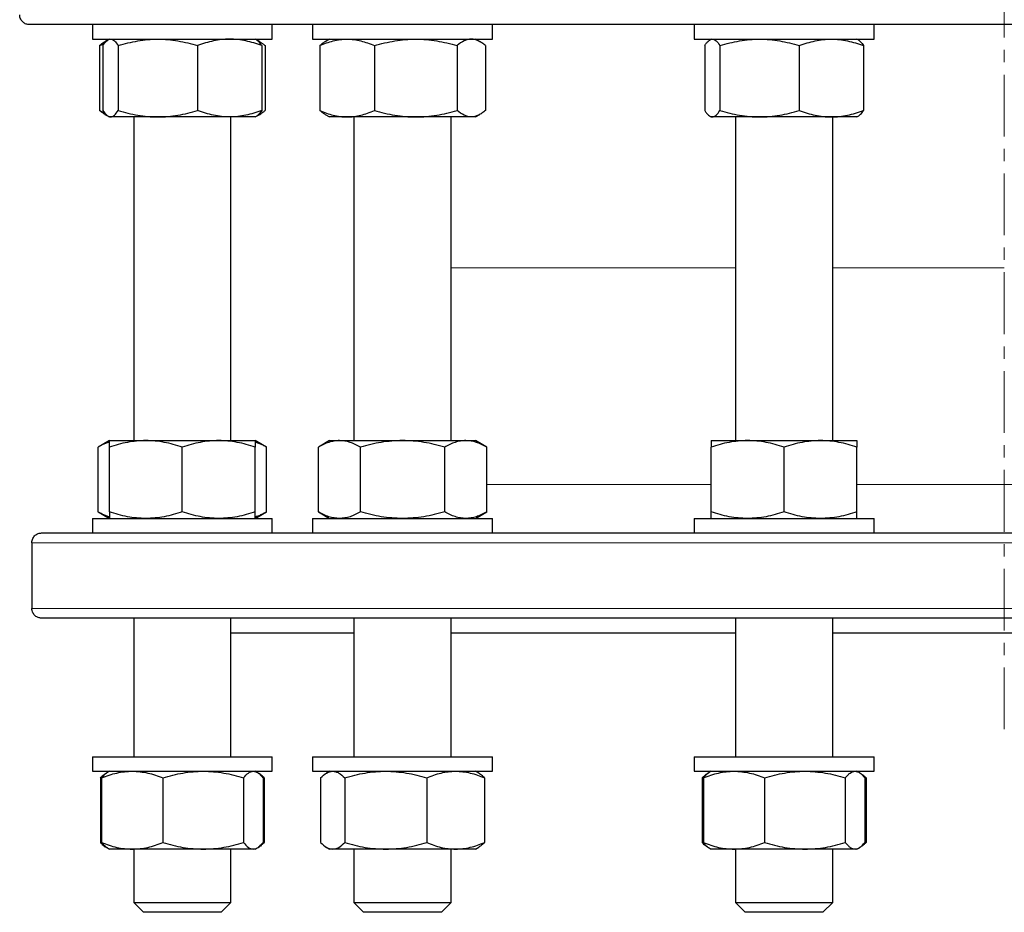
# Model space of a CAD drawing. Header units: millimetres. Extents: x 157 to 1087, y 67 to 925.
# Tile 1 of 9: x 174 to 376, y 67 to 251. Entities that reach past the tile are written whole.
import ezdxf

# ---------------------------------------------------------------- set-up
doc = ezdxf.new("R2010")
doc.units = ezdxf.units.MM
doc.linetypes.add('CENTERX2', pattern=[20.32, 12.7, -2.54, 2.54, -2.54])
doc.layers.add('FORMAT', color=7, linetype='Continuous')

msp = doc.modelspace()

# ---------------------------------------------------------------- linework, layer by layer
at = {"color": 7, "linetype": 'Continuous', "lineweight": 25}
for p, q in [((576.84, 249.86), (175.85, 249.86)), ((188.81, 249.86), (188.81, 246.86)), ((225.81, 246.86), (225.81, 249.86)), ((234.1, 249.86), (234.1, 246.86)), ((271.1, 246.86), (271.1, 249.86)), ((312.55, 249.86), (312.55, 246.86)), ((349.55, 246.86), (349.55, 249.86)), ((188.81, 246.86), (205.82, 246.86)), ((190.27, 245.52), (190.27, 232.2)), ((190.99, 245.52), (190.99, 232.2)), ((192.04, 246.7), (191.38, 246.33)), ((192.31, 246.86), (192.05, 246.71)), ((194.12, 245.52), (194.12, 232.2)), ((205.82, 246.86), (225.81, 246.86)), ((210.44, 245.52), (210.44, 232.2)), ((222.56, 246.71), (222.31, 246.86)), ((223.23, 246.33), (222.56, 246.71)), ((223.63, 245.52), (223.63, 232.2)), ((224.34, 245.52), (224.34, 232.2)), ((234.1, 246.86), (260.53, 246.86)), ((235.56, 245.52), (235.56, 232.2)), ((237.6, 246.86), (236.68, 246.33)), ((246.8, 245.52), (246.8, 232.2)), ((260.53, 246.86), (271.1, 246.86)), ((263.83, 245.52), (263.83, 232.2)), ((268.52, 246.33), (267.6, 246.86)), ((269.63, 245.52), (269.63, 232.2)), ((312.55, 246.86), (346.28, 246.86)), ((314.73, 245.52), (314.73, 232.2)), ((316.05, 246.86), (315.79, 246.71)), ((317.86, 245.52), (317.86, 232.2)), ((334.18, 245.52), (334.18, 232.2)), ((346.31, 246.71), (346.05, 246.86)), ((346.28, 246.86), (349.55, 246.86)), ((347.37, 245.52), (347.37, 232.2)), ((191.38, 231.39), (192.04, 231.01)), ((192.05, 231.01), (192.31, 230.86)), ((192.55, 230.86), (192.31, 230.86)), ((202.28, 230.86), (192.55, 230.86)), ((197.31, 230.86), (197.31, 164.3)), ((217.03, 230.86), (202.28, 230.86)), ((222.31, 230.86), (217.03, 230.86)), ((217.31, 164.3), (217.31, 230.86)), ((222.31, 230.86), (222.56, 231.01)), ((222.56, 231.01), (223.23, 231.39)), ((236.68, 231.39), (237.6, 230.86)), ((241.18, 230.86), (237.6, 230.86)), ((255.31, 230.86), (241.18, 230.86)), ((242.6, 230.86), (242.6, 164.3)), ((266.73, 230.86), (255.31, 230.86)), ((262.6, 164.3), (262.6, 230.86)), ((267.6, 230.86), (266.73, 230.86)), ((267.6, 230.86), (268.52, 231.39)), ((315.79, 231.01), (316.05, 230.86)), ((316.3, 230.86), (316.05, 230.86)), ((326.02, 230.86), (316.3, 230.86)), ((321.05, 230.86), (321.05, 164.3)), ((340.78, 230.86), (326.02, 230.86)), ((346.05, 230.86), (340.78, 230.86)), ((341.05, 164.3), (341.05, 230.86)), ((346.05, 230.86), (346.31, 231.01)), ((192.31, 164.3), (189.99, 162.96)), ((192.31, 164.3), (199.81, 164.3)), ((199.81, 164.3), (214.81, 164.3)), ((214.81, 164.3), (222.31, 164.3)), ((224.63, 162.96), (222.31, 164.3)), ((237.6, 164.3), (235.28, 162.96)), ((237.6, 164.3), (239.61, 164.3)), ((239.61, 164.3), (252.6, 164.3)), ((252.6, 164.3), (265.59, 164.3)), ((265.59, 164.3), (267.6, 164.3)), ((269.92, 162.96), (267.6, 164.3)), ((316.05, 164.3), (323.55, 164.3)), ((323.55, 164.3), (338.55, 164.3)), ((338.55, 164.3), (346.05, 164.3)), ((189.99, 149.64), (189.99, 162.96)), ((192.31, 149.64), (192.31, 162.96)), ((207.31, 149.64), (207.31, 162.96)), ((222.31, 149.64), (222.31, 162.96)), ((224.63, 149.64), (224.63, 162.96)), ((235.28, 149.64), (235.28, 162.96)), ((243.94, 149.64), (243.94, 162.96)), ((261.26, 149.64), (261.26, 162.96)), ((269.92, 149.64), (269.92, 162.96)), ((316.05, 149.64), (316.05, 162.96)), ((331.05, 149.64), (331.05, 162.96)), ((346.05, 149.64), (346.05, 162.96)), ((188.81, 148.3), (188.81, 145.3)), ((188.81, 148.3), (225.81, 148.3)), ((189.99, 149.64), (192.31, 148.3)), ((222.31, 148.3), (224.63, 149.64)), ((225.81, 145.3), (225.81, 148.3)), ((234.1, 148.3), (234.1, 145.3)), ((234.1, 148.3), (271.1, 148.3)), ((235.28, 149.64), (237.6, 148.3)), ((267.6, 148.3), (269.92, 149.64)), ((271.1, 145.3), (271.1, 148.3)), ((312.55, 148.3), (312.55, 145.3)), ((312.55, 148.3), (349.55, 148.3)), ((349.55, 145.3), (349.55, 148.3)), ((178.35, 145.3), (574.34, 145.3)), ((176.37, 143.3), (176.37, 129.8)), ((574.34, 127.8), (178.35, 127.8)), ((197.31, 127.8), (197.31, 99.3)), ((217.31, 99.3), (217.31, 127.8)), ((242.6, 127.8), (242.6, 99.3)), ((262.6, 99.3), (262.6, 127.8)), ((321.05, 127.8), (321.05, 99.3)), ((341.05, 99.3), (341.05, 127.8)), ((217.31, 124.8), (242.6, 124.8)), ((262.6, 124.8), (321.05, 124.8)), ((341.05, 124.8), (411.64, 124.8)), ((188.81, 99.3), (188.81, 96.3)), ((188.81, 99.3), (217.63, 99.3)), ((217.63, 99.3), (225.81, 99.3)), ((225.81, 96.3), (225.81, 99.3)), ((234.1, 99.3), (234.1, 96.3)), ((234.1, 99.3), (269.22, 99.3)), ((269.22, 99.3), (271.1, 99.3)), ((271.1, 96.3), (271.1, 99.3)), ((312.55, 99.3), (312.55, 96.3)), ((312.55, 99.3), (349.55, 99.3)), ((349.55, 96.3), (349.55, 99.3)), ((188.81, 96.3), (217.63, 96.3)), ((191.89, 96.06), (191.65, 95.92)), ((192.31, 96.3), (191.89, 96.06)), ((217.63, 96.3), (225.81, 96.3)), ((222.72, 96.06), (222.31, 96.3)), ((234.1, 96.3), (269.22, 96.3)), ((237.6, 96.3), (236.94, 95.92)), ((268.26, 95.92), (267.6, 96.3)), ((269.22, 96.3), (271.1, 96.3)), ((312.55, 96.3), (349.55, 96.3)), ((315.63, 96.06), (315.39, 95.91)), ((316.05, 96.3), (315.63, 96.06)), ((346.47, 96.06), (346.05, 96.3)), ((190.45, 94.96), (190.45, 81.64)), ((190.72, 94.96), (190.72, 81.64)), ((203.32, 94.96), (203.32, 81.64)), ((219.91, 94.96), (219.91, 81.64)), ((223.76, 95.11), (224.16, 94.96)), ((223.9, 94.96), (223.9, 81.64)), ((224.16, 94.96), (224.16, 81.64)), ((235.74, 94.96), (235.74, 81.64)), ((240.72, 94.96), (240.72, 81.64)), ((257.57, 94.96), (257.57, 81.64)), ((269.45, 94.96), (269.45, 81.64)), ((314.2, 94.96), (314.2, 81.64)), ((314.46, 94.96), (314.46, 81.64)), ((327.06, 94.96), (327.06, 81.64)), ((343.65, 94.96), (343.65, 81.64)), ((347.51, 95.11), (347.91, 94.96)), ((347.64, 94.96), (347.64, 81.64)), ((347.91, 94.96), (347.91, 81.64)), ((223.76, 81.48), (224.16, 81.64)), ((347.51, 81.48), (347.91, 81.64)), ((191.65, 80.68), (191.89, 80.54)), ((191.89, 80.54), (192.31, 80.3)), ((197.02, 80.3), (192.31, 80.3)), ((211.61, 80.3), (197.02, 80.3)), ((197.31, 80.3), (197.31, 69.3)), ((221.9, 80.3), (211.61, 80.3)), ((217.31, 69.3), (217.31, 80.3)), ((222.31, 80.3), (221.9, 80.3)), ((222.31, 80.3), (222.72, 80.54)), ((236.94, 80.68), (237.6, 80.3)), ((238.23, 80.3), (237.6, 80.3)), ((249.15, 80.3), (238.23, 80.3)), ((242.6, 80.3), (242.6, 69.3)), ((263.51, 80.3), (249.15, 80.3)), ((262.6, 69.3), (262.6, 80.3)), ((267.6, 80.3), (263.51, 80.3)), ((267.6, 80.3), (268.26, 80.68)), ((315.39, 80.68), (315.63, 80.54)), ((315.63, 80.54), (316.05, 80.3)), ((320.76, 80.3), (316.05, 80.3)), ((335.36, 80.3), (320.76, 80.3)), ((321.05, 80.3), (321.05, 69.3)), ((345.65, 80.3), (335.36, 80.3)), ((341.05, 69.3), (341.05, 80.3)), ((346.05, 80.3), (345.65, 80.3)), ((346.05, 80.3), (346.47, 80.54)), ((197.31, 69.3), (199.31, 67.3)), ((197.31, 69.3), (217.31, 69.3)), ((215.31, 67.3), (217.31, 69.3)), ((242.6, 69.3), (244.6, 67.3)), ((242.6, 69.3), (242.74, 69.3)), ((242.74, 69.3), (262.6, 69.3)), ((260.6, 67.3), (262.6, 69.3)), ((321.05, 69.3), (323.05, 67.3)), ((321.05, 69.3), (323.34, 69.3)), ((323.34, 69.3), (341.05, 69.3)), ((339.05, 67.3), (341.05, 69.3)), ((215.31, 67.3), (199.31, 67.3)), ((244.71, 67.3), (244.6, 67.3)), ((260.6, 67.3), (244.71, 67.3)), ((324.88, 67.3), (323.05, 67.3)), ((339.05, 67.3), (324.88, 67.3))]:
    msp.add_line(p, q, dxfattribs=at)
at = {"color": 8, "linetype": 'Continuous', "lineweight": 18}
for p, q in [((321.05, 199.8), (262.6, 199.8)), ((376.34, 199.8), (341.05, 199.8)), ((269.92, 155.3), (316.05, 155.3)), ((346.05, 155.3), (404.32, 155.3)), ((576.32, 143.3), (176.37, 143.3)), ((176.37, 129.8), (576.32, 129.8))]:
    msp.add_line(p, q, dxfattribs=at)
at = {"color": 7, "linetype": 'Continuous', "lineweight": 25}
for points, knots in [([(175.85, 249.86), (175.73, 249.86), (175.62, 249.87), (175.4, 249.91), (175.29, 249.93), (174.97, 250.05), (174.76, 250.17), (174.47, 250.41), (174.38, 250.51), (174.21, 250.72), (174.14, 250.84), (174.01, 251.1), (173.96, 251.24), (173.88, 251.54), (173.87, 251.7), (173.87, 251.86)], [0, 0, 0, 0, 0.125, 0.125, 0.25, 0.25, 0.5, 0.5, 0.625, 0.625, 0.75, 0.75, 0.875, 0.875, 1, 1, 1, 1]), ([(191.39, 246.32), (191.31, 246.28), (191.09, 246.15), (190.72, 245.89), (190.42, 245.64), (190.27, 245.52)], [0, 0, 0, 0, 0.196204, 0.598153, 1, 1, 1, 1]), ([(190.27, 245.52), (190.57, 245.65), (190.9, 245.8), (191.24, 245.92), (191.26, 245.93)], [0, 0, 0, 0, 0.916032, 1, 1, 1, 1]), ([(190.99, 245.52), (191.24, 245.93), (191.5, 246.26), (192.02, 246.73), (192.29, 246.86), (192.55, 246.86)], [0, 0, 0, 0, 0.5, 0.5, 1, 1, 1, 1]), ([(192.55, 246.86), (192.69, 246.86), (192.82, 246.83), (193.08, 246.7), (193.22, 246.61), (193.61, 246.26), (193.86, 245.93), (194.12, 245.52)], [0, 0, 0, 0, 0.25, 0.25, 0.5, 0.5, 1, 1, 1, 1]), ([(194.12, 245.52), (195.46, 245.93), (196.8, 246.26), (199.52, 246.73), (200.89, 246.86), (202.28, 246.86)], [0, 0, 0, 0, 0.5, 0.5, 1, 1, 1, 1]), ([(202.28, 246.86), (202.97, 246.86), (203.67, 246.83), (205.04, 246.7), (205.73, 246.61), (207.77, 246.26), (209.11, 245.93), (210.44, 245.52)], [0, 0, 0, 0, 0.25, 0.25, 0.5, 0.5, 1, 1, 1, 1]), ([(217.03, 246.86), (216.48, 246.86), (215.92, 246.83), (214.79, 246.7), (214.24, 246.61), (212.59, 246.26), (211.51, 245.92), (210.44, 245.52)], [0, 0, 0, 0, 0.25, 0.25, 0.5, 0.5, 1, 1, 1, 1]), ([(223.63, 245.52), (223.09, 245.72), (222.55, 245.91), (221.45, 246.24), (220.9, 246.38), (219.25, 246.73), (218.15, 246.86), (217.03, 246.86)], [0, 0, 0, 0, 0.25, 0.25, 0.5, 0.5, 1, 1, 1, 1]), ([(223.63, 245.52), (223.54, 245.65), (223.37, 245.91), (223.12, 246.24), (222.86, 246.5), (222.67, 246.66), (222.57, 246.7), (222.56, 246.71)], [0, 0, 0, 0, 0.2408188, 0.4817059, 0.7224674, 0.9677758, 1, 1, 1, 1]), ([(222.79, 246.54), (222.86, 246.52), (223.08, 246.42), (223.45, 246.2), (223.9, 245.89), (224.19, 245.64), (224.34, 245.52)], [0, 0, 0, 0, 0.1323666, 0.4215147, 0.7107939, 1, 1, 1, 1]), ([(235.56, 245.52), (236.48, 245.93), (237.41, 246.26), (239.28, 246.73), (240.22, 246.86), (241.18, 246.86)], [0, 0, 0, 0, 0.5, 0.5, 1, 1, 1, 1]), ([(236.68, 246.32), (236.66, 246.31), (236.46, 246.21), (236.09, 245.95), (235.74, 245.66), (235.56, 245.52)], [0, 0, 0, 0, 0.055534, 0.527746, 1, 1, 1, 1]), ([(241.18, 246.86), (241.66, 246.86), (242.14, 246.83), (243.08, 246.7), (243.55, 246.61), (244.96, 246.26), (245.88, 245.93), (246.8, 245.52)], [0, 0, 0, 0, 0.25, 0.25, 0.5, 0.5, 1, 1, 1, 1]), ([(246.8, 245.52), (248.19, 245.93), (249.59, 246.26), (252.43, 246.73), (253.86, 246.86), (255.31, 246.86)], [0, 0, 0, 0, 0.5, 0.5, 1, 1, 1, 1]), ([(255.31, 246.86), (256.04, 246.86), (256.76, 246.83), (258.2, 246.7), (258.91, 246.61), (261.04, 246.26), (262.44, 245.93), (263.83, 245.52)], [0, 0, 0, 0, 0.25, 0.25, 0.5, 0.5, 1, 1, 1, 1]), ([(266.73, 246.86), (266.49, 246.86), (266.24, 246.83), (265.75, 246.7), (265.5, 246.61), (264.78, 246.26), (264.3, 245.92), (263.83, 245.52)], [0, 0, 0, 0, 0.25, 0.25, 0.5, 0.5, 1, 1, 1, 1]), ([(269.63, 245.52), (269.4, 245.72), (269.16, 245.91), (268.68, 246.24), (268.44, 246.38), (267.71, 246.73), (267.22, 246.86), (266.73, 246.86)], [0, 0, 0, 0, 0.25, 0.25, 0.5, 0.5, 1, 1, 1, 1]), ([(314.73, 245.52), (314.86, 245.72), (314.99, 245.91), (315.25, 246.24), (315.38, 246.38), (315.77, 246.73), (316.03, 246.86), (316.3, 246.86)], [0, 0, 0, 0, 0.25, 0.25, 0.5, 0.5, 1, 1, 1, 1]), ([(316.3, 246.86), (316.43, 246.86), (316.56, 246.83), (316.83, 246.7), (316.96, 246.61), (317.35, 246.26), (317.61, 245.92), (317.86, 245.52)], [0, 0, 0, 0, 0.25, 0.25, 0.5, 0.5, 1, 1, 1, 1]), ([(317.86, 245.52), (319.2, 245.93), (320.54, 246.26), (323.26, 246.73), (324.63, 246.86), (326.02, 246.86)], [0, 0, 0, 0, 0.5, 0.5, 1, 1, 1, 1]), ([(326.02, 246.86), (326.72, 246.86), (327.41, 246.83), (328.79, 246.7), (329.47, 246.61), (331.51, 246.26), (332.85, 245.93), (334.18, 245.52)], [0, 0, 0, 0, 0.25, 0.25, 0.5, 0.5, 1, 1, 1, 1]), ([(334.18, 245.52), (335.26, 245.93), (336.35, 246.26), (338.54, 246.73), (339.65, 246.86), (340.78, 246.86)], [0, 0, 0, 0, 0.5, 0.5, 1, 1, 1, 1]), ([(340.78, 246.86), (341.34, 246.86), (341.9, 246.83), (343.01, 246.7), (343.56, 246.61), (345.21, 246.26), (346.29, 245.93), (347.37, 245.52)], [0, 0, 0, 0, 0.25, 0.25, 0.5, 0.5, 1, 1, 1, 1]), ([(346.3, 246.7), (346.37, 246.66), (346.54, 246.56), (346.8, 246.3), (347.09, 245.95), (347.28, 245.66), (347.37, 245.52)], [0, 0, 0, 0, 0.198328, 0.463805, 0.731891, 1, 1, 1, 1]), ([(190.27, 232.2), (190.57, 232.06), (190.9, 231.92), (191.24, 231.8), (191.26, 231.79)], [0, 0, 0, 0, 0.916032, 1, 1, 1, 1]), ([(191.39, 231.4), (191.31, 231.44), (191.09, 231.56), (190.72, 231.83), (190.42, 232.08), (190.27, 232.2)], [0, 0, 0, 0, 0.196204, 0.598153, 1, 1, 1, 1]), ([(190.99, 232.2), (191.24, 231.79), (191.5, 231.45), (192.02, 230.99), (192.29, 230.86), (192.55, 230.86)], [0, 0, 0, 0, 0.5, 0.5, 1, 1, 1, 1]), ([(192.55, 230.86), (192.69, 230.86), (192.82, 230.89), (193.08, 231.01), (193.22, 231.1), (193.61, 231.45), (193.86, 231.79), (194.12, 232.2)], [0, 0, 0, 0, 0.25, 0.25, 0.5, 0.5, 1, 1, 1, 1]), ([(194.12, 232.2), (195.46, 231.79), (196.8, 231.45), (199.52, 230.99), (200.89, 230.86), (202.28, 230.86)], [0, 0, 0, 0, 0.5, 0.5, 1, 1, 1, 1]), ([(202.28, 230.86), (202.97, 230.86), (203.67, 230.89), (205.04, 231.01), (205.73, 231.1), (207.77, 231.45), (209.11, 231.79), (210.44, 232.2)], [0, 0, 0, 0, 0.25, 0.25, 0.5, 0.5, 1, 1, 1, 1]), ([(217.03, 230.86), (216.48, 230.86), (215.92, 230.89), (214.79, 231.01), (214.24, 231.11), (212.59, 231.46), (211.51, 231.79), (210.44, 232.2)], [0, 0, 0, 0, 0.25, 0.25, 0.5, 0.5, 1, 1, 1, 1]), ([(223.63, 232.2), (223.09, 232), (222.55, 231.81), (221.45, 231.48), (220.9, 231.33), (219.25, 230.98), (218.15, 230.86), (217.03, 230.86)], [0, 0, 0, 0, 0.25, 0.25, 0.5, 0.5, 1, 1, 1, 1]), ([(223.63, 232.2), (223.54, 232.07), (223.37, 231.81), (223.12, 231.48), (222.86, 231.22), (222.67, 231.06), (222.57, 231.01), (222.56, 231.01)], [0, 0, 0, 0, 0.2408188, 0.4817059, 0.7224674, 0.9677758, 1, 1, 1, 1]), ([(222.79, 231.17), (222.86, 231.2), (223.08, 231.3), (223.45, 231.52), (223.9, 231.83), (224.19, 232.07), (224.34, 232.2)], [0, 0, 0, 0, 0.132367, 0.421515, 0.710794, 1, 1, 1, 1]), ([(235.56, 232.2), (236.48, 231.79), (237.41, 231.45), (239.28, 230.99), (240.22, 230.86), (241.18, 230.86)], [0, 0, 0, 0, 0.5, 0.5, 1, 1, 1, 1]), ([(236.68, 231.39), (236.66, 231.41), (236.46, 231.51), (236.09, 231.77), (235.74, 232.06), (235.56, 232.2)], [0, 0, 0, 0, 0.055534, 0.527746, 1, 1, 1, 1]), ([(241.18, 230.86), (241.66, 230.86), (242.14, 230.89), (243.08, 231.01), (243.55, 231.1), (244.96, 231.45), (245.88, 231.79), (246.8, 232.2)], [0, 0, 0, 0, 0.25, 0.25, 0.5, 0.5, 1, 1, 1, 1]), ([(246.8, 232.2), (248.19, 231.79), (249.59, 231.45), (252.43, 230.99), (253.86, 230.86), (255.31, 230.86)], [0, 0, 0, 0, 0.5, 0.5, 1, 1, 1, 1]), ([(255.31, 230.86), (256.04, 230.86), (256.76, 230.89), (258.2, 231.01), (258.91, 231.1), (261.04, 231.45), (262.44, 231.79), (263.83, 232.2)], [0, 0, 0, 0, 0.25, 0.25, 0.5, 0.5, 1, 1, 1, 1]), ([(266.73, 230.86), (266.49, 230.86), (266.24, 230.89), (265.75, 231.01), (265.5, 231.11), (264.78, 231.46), (264.3, 231.79), (263.83, 232.2)], [0, 0, 0, 0, 0.25, 0.25, 0.5, 0.5, 1, 1, 1, 1]), ([(269.63, 232.2), (269.4, 232), (269.16, 231.81), (268.68, 231.48), (268.44, 231.33), (267.71, 230.98), (267.22, 230.86), (266.73, 230.86)], [0, 0, 0, 0, 0.25, 0.25, 0.5, 0.5, 1, 1, 1, 1]), ([(314.73, 232.2), (314.86, 232), (314.99, 231.81), (315.25, 231.48), (315.38, 231.33), (315.77, 230.98), (316.03, 230.86), (316.3, 230.86)], [0, 0, 0, 0, 0.25, 0.25, 0.5, 0.5, 1, 1, 1, 1]), ([(316.3, 230.86), (316.43, 230.86), (316.56, 230.89), (316.83, 231.01), (316.96, 231.11), (317.35, 231.46), (317.61, 231.79), (317.86, 232.2)], [0, 0, 0, 0, 0.25, 0.25, 0.5, 0.5, 1, 1, 1, 1]), ([(317.86, 232.2), (319.2, 231.79), (320.54, 231.45), (323.26, 230.99), (324.63, 230.86), (326.02, 230.86)], [0, 0, 0, 0, 0.5, 0.5, 1, 1, 1, 1]), ([(326.02, 230.86), (326.72, 230.86), (327.41, 230.89), (328.79, 231.01), (329.47, 231.1), (331.51, 231.45), (332.85, 231.79), (334.18, 232.2)], [0, 0, 0, 0, 0.25, 0.25, 0.5, 0.5, 1, 1, 1, 1]), ([(334.18, 232.2), (335.26, 231.79), (336.35, 231.45), (338.54, 230.99), (339.65, 230.86), (340.78, 230.86)], [0, 0, 0, 0, 0.5, 0.5, 1, 1, 1, 1]), ([(340.78, 230.86), (341.34, 230.86), (341.9, 230.89), (343.01, 231.01), (343.56, 231.1), (345.21, 231.45), (346.29, 231.79), (347.37, 232.2)], [0, 0, 0, 0, 0.25, 0.25, 0.5, 0.5, 1, 1, 1, 1]), ([(346.3, 231.01), (346.37, 231.06), (346.54, 231.16), (346.8, 231.42), (347.09, 231.77), (347.28, 232.05), (347.37, 232.2)], [0, 0, 0, 0, 0.1983275, 0.4638052, 0.7318906, 1, 1, 1, 1]), ([(199.81, 164.3), (199.17, 164.3), (198.53, 164.26), (197.27, 164.14), (196.64, 164.05), (194.76, 163.7), (193.53, 163.36), (192.31, 162.96)], [0, 0, 0, 0, 0.25, 0.25, 0.5, 0.5, 1, 1, 1, 1]), ([(192.31, 162.96), (192.31, 163.37), (192.31, 163.7), (192.31, 164.17), (192.31, 164.3), (192.31, 164.3)], [0, 0, 0, 0, 0.5, 0.5, 1, 1, 1, 1]), ([(207.31, 162.96), (206.08, 163.37), (204.84, 163.7), (202.35, 164.17), (201.08, 164.3), (199.81, 164.3)], [0, 0, 0, 0, 0.5, 0.5, 1, 1, 1, 1]), ([(214.81, 164.3), (214.17, 164.3), (213.54, 164.27), (212.26, 164.14), (211.63, 164.05), (209.75, 163.7), (208.52, 163.36), (207.31, 162.96)], [0, 0, 0, 0, 0.25, 0.25, 0.5, 0.5, 1, 1, 1, 1]), ([(222.31, 162.96), (221.7, 163.16), (221.08, 163.35), (219.84, 163.68), (219.21, 163.82), (217.33, 164.17), (216.07, 164.3), (214.81, 164.3)], [0, 0, 0, 0, 0.25, 0.25, 0.5, 0.5, 1, 1, 1, 1]), ([(222.31, 164.3), (222.31, 164.3), (222.31, 164.26), (222.31, 164.14), (222.31, 164.05), (222.31, 163.7), (222.31, 163.36), (222.31, 162.96)], [0, 0, 0, 0, 0.25, 0.25, 0.5, 0.5, 1, 1, 1, 1]), ([(239.61, 164.3), (239.24, 164.3), (238.87, 164.26), (238.14, 164.14), (237.78, 164.05), (236.7, 163.7), (235.99, 163.36), (235.28, 162.96)], [0, 0, 0, 0, 0.25, 0.25, 0.5, 0.5, 1, 1, 1, 1]), ([(243.94, 162.96), (243.23, 163.37), (242.52, 163.7), (241.08, 164.17), (240.35, 164.3), (239.61, 164.3)], [0, 0, 0, 0, 0.5, 0.5, 1, 1, 1, 1]), ([(252.6, 164.3), (251.86, 164.3), (251.13, 164.26), (249.67, 164.14), (248.94, 164.05), (246.78, 163.7), (245.35, 163.36), (243.94, 162.96)], [0, 0, 0, 0, 0.25, 0.25, 0.5, 0.5, 1, 1, 1, 1]), ([(261.26, 162.96), (259.84, 163.37), (258.42, 163.7), (255.53, 164.17), (254.08, 164.3), (252.6, 164.3)], [0, 0, 0, 0, 0.5, 0.5, 1, 1, 1, 1]), ([(265.59, 164.3), (265.22, 164.3), (264.86, 164.27), (264.12, 164.14), (263.75, 164.05), (262.67, 163.7), (261.96, 163.36), (261.26, 162.96)], [0, 0, 0, 0, 0.25, 0.25, 0.5, 0.5, 1, 1, 1, 1]), ([(269.92, 162.96), (269.57, 163.16), (269.21, 163.35), (268.49, 163.68), (268.13, 163.82), (267.05, 164.17), (266.32, 164.3), (265.59, 164.3)], [0, 0, 0, 0, 0.25, 0.25, 0.5, 0.5, 1, 1, 1, 1]), ([(323.55, 164.3), (322.91, 164.3), (322.27, 164.26), (321.01, 164.14), (320.38, 164.05), (318.51, 163.7), (317.27, 163.36), (316.05, 162.96)], [0, 0, 0, 0, 0.25, 0.25, 0.5, 0.5, 1, 1, 1, 1]), ([(316.05, 164.3), (316.05, 164.3), (316.05, 164.27), (316.05, 164.14), (316.05, 164.05), (316.05, 163.7), (316.05, 163.36), (316.05, 162.96)], [0, 0, 0, 0, 0.25, 0.25, 0.5, 0.5, 1, 1, 1, 1]), ([(331.05, 162.96), (329.82, 163.37), (328.59, 163.7), (326.09, 164.17), (324.83, 164.3), (323.55, 164.3)], [0, 0, 0, 0, 0.5, 0.5, 1, 1, 1, 1]), ([(338.55, 164.3), (337.91, 164.3), (337.27, 164.26), (336.01, 164.14), (335.38, 164.05), (333.51, 163.7), (332.27, 163.36), (331.05, 162.96)], [0, 0, 0, 0, 0.25, 0.25, 0.5, 0.5, 1, 1, 1, 1]), ([(346.05, 162.96), (344.82, 163.37), (343.59, 163.7), (341.09, 164.17), (339.83, 164.3), (338.55, 164.3)], [0, 0, 0, 0, 0.5, 0.5, 1, 1, 1, 1]), ([(346.05, 164.3), (346.05, 164.3), (346.05, 164.27), (346.05, 164.14), (346.05, 164.05), (346.05, 163.7), (346.05, 163.36), (346.05, 162.96)], [0, 0, 0, 0, 0.25, 0.25, 0.5, 0.5, 1, 1, 1, 1]), ([(192.31, 163.98), (192.2, 163.95), (191.87, 163.86), (191.32, 163.64), (190.65, 163.33), (190.21, 163.08), (189.99, 162.96)], [0, 0, 0, 0, 0.132857, 0.421842, 0.710957, 1, 1, 1, 1]), ([(224.63, 162.96), (224.39, 163.09), (223.93, 163.35), (223.22, 163.67), (222.68, 163.88), (222.37, 163.97), (222.31, 163.98)], [0, 0, 0, 0, 0.3051705, 0.6104273, 0.9155251, 1, 1, 1, 1]), ([(192.31, 148.61), (192.2, 148.64), (191.87, 148.73), (191.32, 148.96), (190.65, 149.27), (190.21, 149.51), (189.99, 149.64)], [0, 0, 0, 0, 0.132857, 0.421842, 0.710957, 1, 1, 1, 1]), ([(199.81, 148.3), (199.17, 148.3), (198.53, 148.33), (197.27, 148.45), (196.64, 148.54), (194.76, 148.89), (193.53, 149.23), (192.31, 149.64)], [0, 0, 0, 0, 0.25, 0.25, 0.5, 0.5, 1, 1, 1, 1]), ([(192.31, 149.64), (192.31, 149.23), (192.31, 148.89), (192.31, 148.42), (192.31, 148.3), (192.31, 148.3)], [0, 0, 0, 0, 0.5, 0.5, 1, 1, 1, 1]), ([(207.31, 149.64), (206.08, 149.23), (204.84, 148.89), (202.35, 148.42), (201.08, 148.3), (199.81, 148.3)], [0, 0, 0, 0, 0.5, 0.5, 1, 1, 1, 1]), ([(214.81, 148.3), (214.17, 148.3), (213.54, 148.33), (212.26, 148.45), (211.63, 148.54), (209.75, 148.9), (208.52, 149.23), (207.31, 149.64)], [0, 0, 0, 0, 0.25, 0.25, 0.5, 0.5, 1, 1, 1, 1]), ([(222.31, 149.64), (221.7, 149.43), (221.08, 149.25), (219.84, 148.91), (219.21, 148.77), (217.33, 148.42), (216.07, 148.3), (214.81, 148.3)], [0, 0, 0, 0, 0.25, 0.25, 0.5, 0.5, 1, 1, 1, 1]), ([(222.31, 148.3), (222.31, 148.3), (222.31, 148.33), (222.31, 148.45), (222.31, 148.54), (222.31, 148.89), (222.31, 149.23), (222.31, 149.64)], [0, 0, 0, 0, 0.25, 0.25, 0.5, 0.5, 1, 1, 1, 1]), ([(224.63, 149.64), (224.39, 149.51), (223.93, 149.25), (223.22, 148.92), (222.68, 148.71), (222.37, 148.63), (222.31, 148.61)], [0, 0, 0, 0, 0.30517, 0.610427, 0.915525, 1, 1, 1, 1]), ([(239.61, 148.3), (239.24, 148.3), (238.87, 148.33), (238.14, 148.45), (237.78, 148.54), (236.7, 148.89), (235.99, 149.23), (235.28, 149.64)], [0, 0, 0, 0, 0.25, 0.25, 0.5, 0.5, 1, 1, 1, 1]), ([(243.94, 149.64), (243.23, 149.23), (242.52, 148.89), (241.08, 148.42), (240.35, 148.3), (239.61, 148.3)], [0, 0, 0, 0, 0.5, 0.5, 1, 1, 1, 1]), ([(252.6, 148.3), (251.86, 148.3), (251.13, 148.33), (249.67, 148.45), (248.94, 148.54), (246.78, 148.89), (245.35, 149.23), (243.94, 149.64)], [0, 0, 0, 0, 0.25, 0.25, 0.5, 0.5, 1, 1, 1, 1]), ([(261.26, 149.64), (259.84, 149.23), (258.42, 148.89), (255.53, 148.42), (254.08, 148.3), (252.6, 148.3)], [0, 0, 0, 0, 0.5, 0.5, 1, 1, 1, 1]), ([(265.59, 148.3), (265.22, 148.3), (264.86, 148.33), (264.12, 148.45), (263.75, 148.54), (262.67, 148.9), (261.96, 149.23), (261.26, 149.64)], [0, 0, 0, 0, 0.25, 0.25, 0.5, 0.5, 1, 1, 1, 1]), ([(269.92, 149.64), (269.57, 149.43), (269.21, 149.25), (268.49, 148.91), (268.13, 148.77), (267.05, 148.42), (266.32, 148.3), (265.59, 148.3)], [0, 0, 0, 0, 0.25, 0.25, 0.5, 0.5, 1, 1, 1, 1]), ([(323.55, 148.3), (322.91, 148.3), (322.27, 148.33), (321.01, 148.45), (320.38, 148.54), (318.51, 148.89), (317.27, 149.23), (316.05, 149.64)], [0, 0, 0, 0, 0.25, 0.25, 0.5, 0.5, 1, 1, 1, 1]), ([(316.05, 148.3), (316.05, 148.3), (316.05, 148.33), (316.05, 148.45), (316.05, 148.54), (316.05, 148.9), (316.05, 149.23), (316.05, 149.64)], [0, 0, 0, 0, 0.25, 0.25, 0.5, 0.5, 1, 1, 1, 1]), ([(331.05, 149.64), (329.82, 149.23), (328.59, 148.89), (326.09, 148.42), (324.83, 148.3), (323.55, 148.3)], [0, 0, 0, 0, 0.5, 0.5, 1, 1, 1, 1]), ([(338.55, 148.3), (337.91, 148.3), (337.27, 148.33), (336.01, 148.45), (335.38, 148.54), (333.51, 148.89), (332.27, 149.23), (331.05, 149.64)], [0, 0, 0, 0, 0.25, 0.25, 0.5, 0.5, 1, 1, 1, 1]), ([(346.05, 149.64), (344.82, 149.23), (343.59, 148.89), (341.09, 148.42), (339.83, 148.3), (338.55, 148.3)], [0, 0, 0, 0, 0.5, 0.5, 1, 1, 1, 1]), ([(346.05, 148.3), (346.05, 148.3), (346.05, 148.33), (346.05, 148.45), (346.05, 148.54), (346.05, 148.9), (346.05, 149.23), (346.05, 149.64)], [0, 0, 0, 0, 0.25, 0.25, 0.5, 0.5, 1, 1, 1, 1]), ([(176.37, 143.3), (176.37, 143.46), (176.38, 143.61), (176.46, 143.91), (176.51, 144.06), (176.64, 144.32), (176.71, 144.44), (176.88, 144.65), (176.97, 144.74), (177.26, 144.99), (177.47, 145.1), (177.9, 145.26), (178.12, 145.3), (178.35, 145.3)], [0, 0, 0, 0, 0.125, 0.125, 0.25, 0.25, 0.375, 0.375, 0.5, 0.5, 0.75, 0.75, 1, 1, 1, 1]), ([(178.35, 127.8), (178.23, 127.8), (178.12, 127.81), (177.9, 127.84), (177.79, 127.87), (177.47, 127.99), (177.26, 128.1), (176.97, 128.35), (176.88, 128.44), (176.71, 128.66), (176.64, 128.77), (176.51, 129.03), (176.46, 129.18), (176.38, 129.48), (176.37, 129.64), (176.37, 129.8)], [0, 0, 0, 0, 0.125, 0.125, 0.25, 0.25, 0.5, 0.5, 0.625, 0.625, 0.75, 0.75, 0.875, 0.875, 1, 1, 1, 1]), ([(190.45, 94.96), (190.59, 95.09), (190.85, 95.35), (191.26, 95.67), (191.57, 95.88), (191.75, 95.97), (191.79, 95.98)], [0, 0, 0, 0, 0.304778, 0.609642, 0.914347, 1, 1, 1, 1]), ([(190.72, 94.96), (191.75, 95.37), (192.78, 95.7), (194.88, 96.17), (195.94, 96.3), (197.02, 96.3)], [0, 0, 0, 0, 0.5, 0.5, 1, 1, 1, 1]), ([(191.89, 96.05), (191.81, 96), (191.62, 95.89), (191.33, 95.64), (191.02, 95.33), (190.82, 95.08), (190.72, 94.96)], [0, 0, 0, 0, 0.211534, 0.474299, 0.737182, 1, 1, 1, 1]), ([(197.02, 96.3), (197.55, 96.3), (198.09, 96.26), (199.15, 96.14), (199.68, 96.05), (201.25, 95.7), (202.29, 95.36), (203.32, 94.96)], [0, 0, 0, 0, 0.25, 0.25, 0.5, 0.5, 1, 1, 1, 1]), ([(203.32, 94.96), (203.99, 95.16), (204.67, 95.35), (206.05, 95.68), (206.74, 95.82), (208.82, 96.17), (210.21, 96.3), (211.61, 96.3)], [0, 0, 0, 0, 0.25, 0.25, 0.5, 0.5, 1, 1, 1, 1]), ([(211.61, 96.3), (212.31, 96.3), (213.02, 96.27), (214.43, 96.14), (215.13, 96.05), (217.21, 95.7), (218.57, 95.36), (219.91, 94.96)], [0, 0, 0, 0, 0.25, 0.25, 0.5, 0.5, 1, 1, 1, 1]), ([(219.91, 94.96), (220.24, 95.37), (220.56, 95.7), (221.23, 96.17), (221.56, 96.3), (221.9, 96.3)], [0, 0, 0, 0, 0.5, 0.5, 1, 1, 1, 1]), ([(221.9, 96.3), (222.07, 96.3), (222.24, 96.26), (222.58, 96.14), (222.75, 96.05), (223.24, 95.7), (223.57, 95.36), (223.9, 94.96)], [0, 0, 0, 0, 0.25, 0.25, 0.5, 0.5, 1, 1, 1, 1]), ([(224.16, 94.96), (224.03, 95.09), (223.76, 95.35), (223.36, 95.67), (223.1, 95.83), (222.97, 95.91)], [0, 0, 0, 0, 0.339582, 0.679261, 1, 1, 1, 1]), ([(235.74, 94.96), (236.15, 95.37), (236.56, 95.7), (237.39, 96.17), (237.81, 96.3), (238.23, 96.3)], [0, 0, 0, 0, 0.5, 0.5, 1, 1, 1, 1]), ([(238.23, 96.3), (238.44, 96.3), (238.65, 96.26), (239.07, 96.14), (239.28, 96.05), (239.9, 95.7), (240.31, 95.36), (240.72, 94.96)], [0, 0, 0, 0, 0.25, 0.25, 0.5, 0.5, 1, 1, 1, 1]), ([(240.72, 94.96), (242.1, 95.37), (243.49, 95.7), (246.29, 96.17), (247.71, 96.3), (249.15, 96.3)], [0, 0, 0, 0, 0.5, 0.5, 1, 1, 1, 1]), ([(249.15, 96.3), (249.86, 96.3), (250.58, 96.26), (252, 96.14), (252.71, 96.05), (254.81, 95.7), (256.2, 95.36), (257.57, 94.96)], [0, 0, 0, 0, 0.25, 0.25, 0.5, 0.5, 1, 1, 1, 1]), ([(257.57, 94.96), (258.06, 95.16), (258.54, 95.35), (259.53, 95.68), (260.02, 95.82), (261.51, 96.17), (262.51, 96.3), (263.51, 96.3)], [0, 0, 0, 0, 0.25, 0.25, 0.5, 0.5, 1, 1, 1, 1]), ([(263.51, 96.3), (264.02, 96.3), (264.52, 96.27), (265.53, 96.14), (266.03, 96.05), (267.52, 95.7), (268.49, 95.36), (269.45, 94.96)], [0, 0, 0, 0, 0.25, 0.25, 0.5, 0.5, 1, 1, 1, 1]), ([(269.45, 94.96), (269.32, 95.09), (269.05, 95.35), (268.65, 95.67), (268.39, 95.83), (268.26, 95.91)], [0, 0, 0, 0, 0.339582, 0.679261, 1, 1, 1, 1]), ([(314.2, 94.96), (314.3, 95.06), (314.51, 95.26), (314.87, 95.57), (315.21, 95.82), (315.45, 95.94), (315.53, 95.98)], [0, 0, 0, 0, 0.237609, 0.475398, 0.816585, 1, 1, 1, 1]), ([(314.46, 94.96), (315.49, 95.37), (316.53, 95.7), (318.63, 96.17), (319.69, 96.3), (320.76, 96.3)], [0, 0, 0, 0, 0.5, 0.5, 1, 1, 1, 1]), ([(314.46, 94.96), (314.54, 95.06), (314.71, 95.26), (315, 95.57), (315.31, 95.85), (315.53, 95.99), (315.64, 96.05)], [0, 0, 0, 0, 0.216036, 0.432236, 0.742446, 1, 1, 1, 1]), ([(320.76, 96.3), (321.29, 96.3), (321.83, 96.26), (322.89, 96.14), (323.42, 96.05), (325, 95.7), (326.03, 95.36), (327.06, 94.96)], [0, 0, 0, 0, 0.25, 0.25, 0.5, 0.5, 1, 1, 1, 1]), ([(327.06, 94.96), (328.42, 95.37), (329.79, 95.7), (332.55, 96.17), (333.94, 96.3), (335.36, 96.3)], [0, 0, 0, 0, 0.5, 0.5, 1, 1, 1, 1]), ([(335.36, 96.3), (336.06, 96.3), (336.77, 96.26), (338.17, 96.14), (338.86, 96.05), (340.93, 95.7), (342.3, 95.36), (343.65, 94.96)], [0, 0, 0, 0, 0.25, 0.25, 0.5, 0.5, 1, 1, 1, 1]), ([(343.65, 94.96), (343.81, 95.16), (343.98, 95.35), (344.31, 95.68), (344.48, 95.82), (344.98, 96.17), (345.31, 96.3), (345.65, 96.3)], [0, 0, 0, 0, 0.25, 0.25, 0.5, 0.5, 1, 1, 1, 1]), ([(345.65, 96.3), (345.82, 96.3), (345.98, 96.27), (346.32, 96.14), (346.49, 96.05), (346.99, 95.7), (347.32, 95.36), (347.64, 94.96)], [0, 0, 0, 0, 0.25, 0.25, 0.5, 0.5, 1, 1, 1, 1]), ([(346.71, 95.91), (346.81, 95.85), (347.06, 95.71), (347.46, 95.39), (347.76, 95.1), (347.91, 94.96)], [0, 0, 0, 0, 0.24372, 0.621843, 1, 1, 1, 1]), ([(190.45, 81.64), (190.59, 81.51), (190.85, 81.25), (191.26, 80.92), (191.57, 80.71), (191.75, 80.63), (191.79, 80.61)], [0, 0, 0, 0, 0.304778, 0.609642, 0.914347, 1, 1, 1, 1]), ([(190.72, 81.64), (191.75, 81.23), (192.78, 80.89), (194.88, 80.42), (195.94, 80.3), (197.02, 80.3)], [0, 0, 0, 0, 0.5, 0.5, 1, 1, 1, 1]), ([(191.89, 80.54), (191.81, 80.59), (191.62, 80.7), (191.33, 80.96), (191.02, 81.27), (190.82, 81.51), (190.72, 81.64)], [0, 0, 0, 0, 0.2115337, 0.4742985, 0.7371825, 1, 1, 1, 1]), ([(197.02, 80.3), (197.55, 80.3), (198.09, 80.33), (199.15, 80.45), (199.68, 80.54), (201.25, 80.89), (202.29, 81.23), (203.32, 81.64)], [0, 0, 0, 0, 0.25, 0.25, 0.5, 0.5, 1, 1, 1, 1]), ([(203.32, 81.64), (203.99, 81.43), (204.67, 81.25), (206.05, 80.91), (206.74, 80.77), (208.82, 80.42), (210.21, 80.3), (211.61, 80.3)], [0, 0, 0, 0, 0.25, 0.25, 0.5, 0.5, 1, 1, 1, 1]), ([(211.61, 80.3), (212.31, 80.3), (213.02, 80.33), (214.43, 80.45), (215.13, 80.54), (217.21, 80.9), (218.57, 81.23), (219.91, 81.64)], [0, 0, 0, 0, 0.25, 0.25, 0.5, 0.5, 1, 1, 1, 1]), ([(219.91, 81.64), (220.24, 81.23), (220.56, 80.89), (221.23, 80.42), (221.56, 80.3), (221.9, 80.3)], [0, 0, 0, 0, 0.5, 0.5, 1, 1, 1, 1]), ([(221.9, 80.3), (222.07, 80.3), (222.24, 80.33), (222.58, 80.45), (222.75, 80.54), (223.24, 80.89), (223.57, 81.23), (223.9, 81.64)], [0, 0, 0, 0, 0.25, 0.25, 0.5, 0.5, 1, 1, 1, 1]), ([(224.16, 81.64), (224.03, 81.51), (223.76, 81.25), (223.36, 80.92), (223.1, 80.76), (222.97, 80.68)], [0, 0, 0, 0, 0.339582, 0.679261, 1, 1, 1, 1]), ([(235.74, 81.64), (236.15, 81.23), (236.56, 80.89), (237.39, 80.42), (237.81, 80.3), (238.23, 80.3)], [0, 0, 0, 0, 0.5, 0.5, 1, 1, 1, 1]), ([(238.23, 80.3), (238.44, 80.3), (238.65, 80.33), (239.07, 80.45), (239.28, 80.54), (239.9, 80.89), (240.31, 81.23), (240.72, 81.64)], [0, 0, 0, 0, 0.25, 0.25, 0.5, 0.5, 1, 1, 1, 1]), ([(240.72, 81.64), (242.1, 81.23), (243.49, 80.89), (246.29, 80.42), (247.71, 80.3), (249.15, 80.3)], [0, 0, 0, 0, 0.5, 0.5, 1, 1, 1, 1]), ([(249.15, 80.3), (249.86, 80.3), (250.58, 80.33), (252, 80.45), (252.71, 80.54), (254.81, 80.89), (256.2, 81.23), (257.57, 81.64)], [0, 0, 0, 0, 0.25, 0.25, 0.5, 0.5, 1, 1, 1, 1]), ([(257.57, 81.64), (258.06, 81.43), (258.54, 81.25), (259.53, 80.91), (260.02, 80.77), (261.51, 80.42), (262.51, 80.3), (263.51, 80.3)], [0, 0, 0, 0, 0.25, 0.25, 0.5, 0.5, 1, 1, 1, 1]), ([(263.51, 80.3), (264.02, 80.3), (264.52, 80.33), (265.53, 80.45), (266.03, 80.54), (267.52, 80.9), (268.49, 81.23), (269.45, 81.64)], [0, 0, 0, 0, 0.25, 0.25, 0.5, 0.5, 1, 1, 1, 1]), ([(269.45, 81.64), (269.32, 81.51), (269.05, 81.25), (268.65, 80.92), (268.39, 80.76), (268.26, 80.68)], [0, 0, 0, 0, 0.339582, 0.679261, 1, 1, 1, 1]), ([(314.2, 81.64), (314.3, 81.53), (314.51, 81.33), (314.87, 81.03), (315.21, 80.77), (315.45, 80.65), (315.53, 80.61)], [0, 0, 0, 0, 0.237609, 0.475398, 0.816585, 1, 1, 1, 1]), ([(314.46, 81.64), (315.49, 81.23), (316.53, 80.89), (318.63, 80.42), (319.69, 80.3), (320.76, 80.3)], [0, 0, 0, 0, 0.5, 0.5, 1, 1, 1, 1]), ([(314.46, 81.64), (314.54, 81.53), (314.71, 81.33), (315, 81.02), (315.31, 80.74), (315.53, 80.6), (315.64, 80.54)], [0, 0, 0, 0, 0.2160358, 0.4322358, 0.7424455, 1, 1, 1, 1]), ([(320.76, 80.3), (321.29, 80.3), (321.83, 80.33), (322.89, 80.45), (323.42, 80.54), (325, 80.89), (326.03, 81.23), (327.06, 81.64)], [0, 0, 0, 0, 0.25, 0.25, 0.5, 0.5, 1, 1, 1, 1]), ([(327.06, 81.64), (328.42, 81.23), (329.79, 80.89), (332.55, 80.42), (333.94, 80.3), (335.36, 80.3)], [0, 0, 0, 0, 0.5, 0.5, 1, 1, 1, 1]), ([(335.36, 80.3), (336.06, 80.3), (336.77, 80.33), (338.17, 80.45), (338.86, 80.54), (340.93, 80.89), (342.3, 81.23), (343.65, 81.64)], [0, 0, 0, 0, 0.25, 0.25, 0.5, 0.5, 1, 1, 1, 1]), ([(343.65, 81.64), (343.81, 81.43), (343.98, 81.25), (344.31, 80.91), (344.48, 80.77), (344.98, 80.42), (345.31, 80.3), (345.65, 80.3)], [0, 0, 0, 0, 0.25, 0.25, 0.5, 0.5, 1, 1, 1, 1]), ([(345.65, 80.3), (345.82, 80.3), (345.98, 80.33), (346.32, 80.45), (346.49, 80.54), (346.99, 80.9), (347.32, 81.23), (347.64, 81.64)], [0, 0, 0, 0, 0.25, 0.25, 0.5, 0.5, 1, 1, 1, 1]), ([(346.71, 80.69), (346.81, 80.74), (347.06, 80.89), (347.46, 81.21), (347.76, 81.49), (347.91, 81.64)], [0, 0, 0, 0, 0.24372, 0.621843, 1, 1, 1, 1])]:
    msp.add_open_spline(points, degree=3, knots=knots, dxfattribs=at)
at = {"layer": 'FORMAT', "linetype": 'CENTERX2', "lineweight": 18}
msp.add_line((376.34, 104.93), (376.34, 391.48), dxfattribs=at)

doc.saveas('drawing.dxf')
